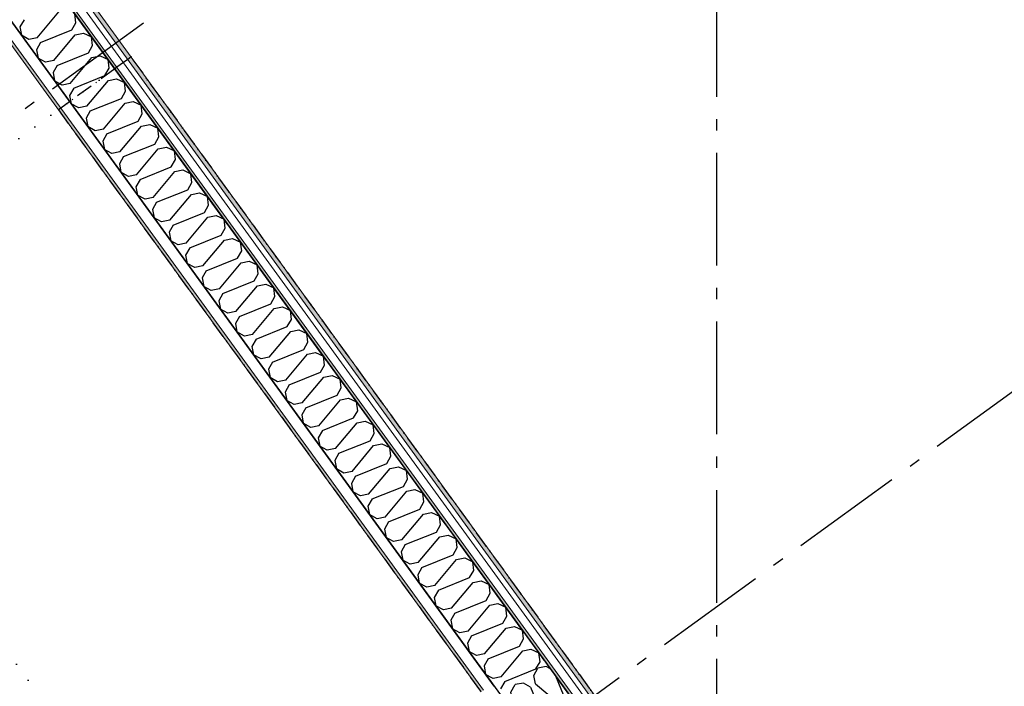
# Model space of a CAD drawing. Header units: millimetres. Extents: x -150 to 340869, y -1115 to 365939.
# Tile 189 of 193: x 332544 to 336925, y 340909 to 343873. Entities that reach past the tile are written whole.
import ezdxf
from ezdxf.enums import TextEntityAlignment as Align

# ---------------------------------------------------------------- set-up
doc = ezdxf.new("R2010")
doc.units = ezdxf.units.MM
doc.header["$LTSCALE"] = 0.5
doc.header["$MEASUREMENT"] = 0
for name, pattern in [('Akselinje', [1500, 1000, -200, 100, -200]), ('Over snittplan', [260, 150, -50, 10, -50]), ('PLINE', [0]), ('Tett prikk', [176.388884, 0, -176.388884])]:
    doc.linetypes.add(name, pattern=pattern)
for name, color, linetype in [('232- Ikke-bærende yttervegger (Skravur)(Nye konstruksjoner)', 7, 'Continuous'), ('232- Ikke-bærende yttervegger(Nye konstruksjoner)', 7, 'Continuous'), ('255- Gulvoverflate(Nye konstruksjoner)', 7, 'Continuous'), ('26-- Yttertak(Nye konstruksjoner)', 7, 'Continuous'), ('82-- Modullinjer(Nye konstruksjoner)', 7, 'Continuous'), ('842-M___1_50 Målsetting bygning(Nye konstruksjoner)', 7, 'Continuous')]:
    doc.layers.add(name, color=color, linetype=linetype)
doc.layers.add('235- Utvendig kledning og overflate(Nye konstruksjoner)', color=7, linetype='Continuous', lineweight=0)
doc.layers.add('236- Innvendig kledning og overflate(Nye konstruksjoner)', color=7, linetype='Continuous', lineweight=0)
doc.styles.add('GENERATED_STYLE_2', font='arial.ttf')
doc.styles.add('GENERATED_STYLE_4', font='arial.ttf')
doc.dimstyles.new('GENERATED_STYLE__3', dxfattribs={"dimtxt": 100, "dimasz": 95, "dimexe": 0.18, "dimexo": 0.0625, "dimgap": 0, "dimtad": 1, "dimdec": 0, "dimzin": 0, "dimdsep": 46, "dimtxsty": 'GENERATED_STYLE_2', "dimblk": 'ARROWHEAD_6', "dimblk1": 'ARROWHEAD_6', "dimblk2": 'ARROWHEAD_6', "dimcen": 0.09, "dimse1": 1, "dimse2": 1, "dimclrd": 256, "dimclre": 256, "dimclrt": 256, "dimadec": 1, "dimazin": 0, "dimtfac": 1, "dimtdec": 4, "dimtmove": 0, "dimatfit": 3, "dimfxl": 1, "dimtolj": 1, "dimtzin": 0, "dimarcsym": 0})
pattern_1 = [(0, (0, 0), (0, 43.30127), [0, -25]), (0, (12.5, 21.65), (0, 43.30127), [0, -25])]

# ---------------------------------------------------------------- blocks, each defined once
blk = doc.blocks.new('*X53')
at = {"layer": '232- Ikke-bærende yttervegger (Skravur)(Nye konstruksjoner)', "linetype": 'PLINE'}
for p, q in [((334831.4, 340956.7), (334849.5, 340989.9)), ((334886.8, 340997), (334849.5, 340989.9)), ((334906.3, 340985.9), (334886.8, 340997)), ((334838.7, 340920.5), (334831.4, 340956.7)), ((334928.2, 340955.8), (334975, 340839.7)), ((334729.9, 340882.9), (334748, 340916.2)), ((334785.3, 340923.2), (334748, 340916.2)), ((334817.4, 340905), (334785.3, 340923.2)), ((334817.4, 340905), (334841.7, 340844.8)), ((334838.7, 340920.5), (334949.5, 340827.7)), ((334734.2, 340861.8), (334729.9, 340882.9)), ((334975, 340839.7), (335007.1, 340821.5)), ((335007.1, 340821.5), (335024.2, 340823.6))]:
    blk.add_line(p, q, dxfattribs=at)
blk = doc.blocks.new('*X65')
at = {"layer": '232- Ikke-bærende yttervegger (Skravur)(Nye konstruksjoner)', "linetype": 'PLINE'}
for p, q in [((332563.6, 343873.1), (332545.4, 343841)), ((332621.9, 343793), (332718.2, 343907.9)), ((332794.6, 343859.8), (332789.9, 343898.8)), ((332545.4, 343841), (332552.4, 343803.8)), ((332637.3, 343771.6), (332776.4, 343827.7)), ((332776.4, 343827.7), (332794.6, 343859.8)), ((332585.7, 343785.6), (332552.4, 343803.8)), ((332621.9, 343793), (332585.7, 343785.6)), ((332695.6, 343691.5), (332791.9, 343806.4)), ((332791.9, 343806.4), (332828.1, 343813.8)), ((332828.1, 343813.8), (332863.7, 343797.3)), ((332868.3, 343758.4), (332863.7, 343797.3)), ((332637.3, 343771.6), (332619.2, 343739.5)), ((332619.2, 343739.5), (332626.2, 343702.3)), ((332850.2, 343726.2), (332868.3, 343758.4)), ((332659.4, 343684.1), (332626.2, 343702.3)), ((332695.6, 343691.5), (332659.4, 343684.1)), ((332711.1, 343670.2), (332850.2, 343726.2)), ((332769.3, 343590), (332865.6, 343704.9)), ((332865.6, 343704.9), (332901.8, 343712.3)), ((332901.8, 343712.3), (332937.4, 343695.8)), ((332942.1, 343656.9), (332937.4, 343695.8)), ((332711.1, 343670.2), (332692.9, 343638)), ((332923.9, 343624.7), (332942.1, 343656.9)), ((332692.9, 343638), (332699.9, 343600.8)), ((332784.8, 343568.7), (332923.9, 343624.7)), ((332939.4, 343603.4), (332975.6, 343610.8)), ((332975.6, 343610.8), (333011.2, 343594.3)), ((332733.2, 343582.6), (332699.9, 343600.8)), ((332769.3, 343590), (332733.2, 343582.6)), ((332784.8, 343568.7), (332766.6, 343536.5)), ((332843.1, 343488.5), (332939.4, 343603.4)), ((333015.8, 343555.4), (333011.2, 343594.3)), ((332766.6, 343536.5), (332773.7, 343499.3)), ((332858.6, 343467.2), (332997.6, 343523.3)), ((332997.6, 343523.3), (333015.8, 343555.4)), ((332806.9, 343481.1), (332773.7, 343499.3)), ((332843.1, 343488.5), (332806.9, 343481.1)), ((332916.8, 343387), (333013.1, 343501.9)), ((333013.1, 343501.9), (333049.3, 343509.3)), ((333049.3, 343509.3), (333084.9, 343492.8)), ((333089.6, 343453.9), (333084.9, 343492.8)), ((332858.6, 343467.2), (332840.4, 343435.1)), ((332840.4, 343435.1), (332847.4, 343397.8)), ((333071.4, 343421.8), (333089.6, 343453.9)), ((332880.6, 343379.6), (332847.4, 343397.8)), ((332916.8, 343387), (332880.6, 343379.6)), ((332932.3, 343365.7), (333071.4, 343421.8)), ((332990.5, 343285.5), (333086.9, 343400.4)), ((333086.9, 343400.4), (333123, 343407.8)), ((333123, 343407.8), (333158.6, 343391.3)), ((333163.3, 343352.4), (333158.6, 343391.3)), ((332932.3, 343365.7), (332914.1, 343333.6)), ((333145.1, 343320.3), (333163.3, 343352.4)), ((332914.1, 343333.6), (332921.1, 343296.3)), ((333006, 343264.2), (333145.1, 343320.3)), ((333064.3, 343184), (333160.6, 343298.9)), ((333160.6, 343298.9), (333196.8, 343306.3)), ((333196.8, 343306.3), (333232.4, 343289.8)), ((332954.4, 343278.1), (332921.1, 343296.3)), ((332990.5, 343285.5), (332954.4, 343278.1)), ((333006, 343264.2), (332987.8, 343232.1)), ((333237, 343250.9), (333232.4, 343289.8)), ((332987.8, 343232.1), (332994.9, 343194.8)), ((333079.8, 343162.7), (333218.9, 343218.8)), ((333218.9, 343218.8), (333237, 343250.9)), ((333028.1, 343176.6), (332994.9, 343194.8)), ((333064.3, 343184), (333028.1, 343176.6)), ((333138, 343082.5), (333234.3, 343197.4)), ((333234.3, 343197.4), (333270.5, 343204.8)), ((333270.5, 343204.8), (333306.1, 343188.3)), ((333310.8, 343149.4), (333306.1, 343188.3)), ((333079.8, 343162.7), (333061.6, 343130.6)), ((333061.6, 343130.6), (333068.6, 343093.3)), ((333292.6, 343117.3), (333310.8, 343149.4)), ((333101.9, 343075.1), (333068.6, 343093.3)), ((333138, 343082.5), (333101.9, 343075.1)), ((333153.5, 343061.2), (333292.6, 343117.3)), ((333211.8, 342981), (333308.1, 343096)), ((333308.1, 343096), (333344.2, 343103.3)), ((333344.2, 343103.3), (333379.9, 343086.9)), ((333384.5, 343047.9), (333379.9, 343086.9)), ((333153.5, 343061.2), (333135.3, 343029.1)), ((333366.3, 343015.8), (333384.5, 343047.9)), ((333135.3, 343029.1), (333142.3, 342991.8)), ((333175.6, 342973.6), (333142.3, 342991.8)), ((333227.3, 342959.7), (333366.3, 343015.8)), ((333285.5, 342879.5), (333381.8, 342994.5)), ((333381.8, 342994.5), (333418, 343001.8)), ((333418, 343001.8), (333453.6, 342985.4)), ((333211.8, 342981), (333175.6, 342973.6)), ((333227.3, 342959.7), (333209.1, 342927.6)), ((333458.3, 342946.4), (333453.6, 342985.4)), ((333209.1, 342927.6), (333216.1, 342890.3)), ((333301, 342858.2), (333440.1, 342914.3)), ((333440.1, 342914.3), (333458.3, 342946.4)), ((333249.3, 342872.1), (333216.1, 342890.3)), ((333285.5, 342879.5), (333249.3, 342872.1)), ((333359.2, 342778), (333455.6, 342893)), ((333455.6, 342893), (333491.7, 342900.3)), ((333491.7, 342900.3), (333527.3, 342883.9)), ((333532, 342844.9), (333527.3, 342883.9)), ((333301, 342858.2), (333282.8, 342826.1)), ((333282.8, 342826.1), (333289.8, 342788.8)), ((333513.8, 342812.8), (333532, 342844.9)), ((333323.1, 342770.7), (333289.8, 342788.8)), ((333359.2, 342778), (333323.1, 342770.7)), ((333374.7, 342756.7), (333513.8, 342812.8)), ((333433, 342676.5), (333529.3, 342791.5)), ((333529.3, 342791.5), (333565.5, 342798.9)), ((333565.5, 342798.9), (333601.1, 342782.4)), ((333605.7, 342743.4), (333601.1, 342782.4)), ((333374.7, 342756.7), (333356.5, 342724.6)), ((333587.5, 342711.3), (333605.7, 342743.4)), ((333356.5, 342724.6), (333363.6, 342687.3)), ((333396.8, 342669.2), (333363.6, 342687.3)), ((333448.5, 342655.2), (333587.5, 342711.3)), ((333506.7, 342575), (333603, 342690)), ((333603, 342690), (333639.2, 342697.4)), ((333639.2, 342697.4), (333674.8, 342680.9)), ((333433, 342676.5), (333396.8, 342669.2)), ((333448.5, 342655.2), (333430.3, 342623.1)), ((333661.3, 342609.8), (333679.5, 342641.9)), ((333679.5, 342641.9), (333674.8, 342680.9)), ((333430.3, 342623.1), (333437.3, 342585.9)), ((333522.2, 342553.7), (333661.3, 342609.8)), ((333470.6, 342567.7), (333437.3, 342585.9)), ((333506.7, 342575), (333470.6, 342567.7)), ((333522.2, 342553.7), (333504, 342521.6)), ((333580.5, 342473.6), (333676.8, 342588.5)), ((333676.8, 342588.5), (333712.9, 342595.9)), ((333712.9, 342595.9), (333748.6, 342579.4)), ((333753.2, 342540.4), (333748.6, 342579.4)), ((333504, 342521.6), (333511, 342484.4)), ((333735, 342508.3), (333753.2, 342540.4)), ((333544.3, 342466.2), (333511, 342484.4)), ((333580.5, 342473.6), (333544.3, 342466.2)), ((333596, 342452.2), (333735, 342508.3)), ((333654.2, 342372.1), (333750.5, 342487)), ((333750.5, 342487), (333786.7, 342494.4)), ((333786.7, 342494.4), (333822.3, 342477.9)), ((333827, 342438.9), (333822.3, 342477.9)), ((333596, 342452.2), (333577.8, 342420.1)), ((333808.8, 342406.8), (333827, 342438.9)), ((333577.8, 342420.1), (333584.8, 342382.9)), ((333618, 342364.7), (333584.8, 342382.9)), ((333669.7, 342350.7), (333808.8, 342406.8)), ((333727.9, 342270.6), (333824.3, 342385.5)), ((333824.3, 342385.5), (333860.4, 342392.9)), ((333860.4, 342392.9), (333896, 342376.4)), ((333654.2, 342372.1), (333618, 342364.7)), ((333669.7, 342350.7), (333651.5, 342318.6)), ((333882.5, 342305.3), (333900.7, 342337.4)), ((333900.7, 342337.4), (333896, 342376.4)), ((333651.5, 342318.6), (333658.5, 342281.4)), ((333743.4, 342249.2), (333882.5, 342305.3)), ((333898, 342284), (333934.2, 342291.4)), ((333934.2, 342291.4), (333969.8, 342274.9)), ((333691.8, 342263.2), (333658.5, 342281.4)), ((333727.9, 342270.6), (333691.8, 342263.2)), ((333743.4, 342249.2), (333725.2, 342217.1)), ((333801.7, 342169.1), (333898, 342284)), ((333974.4, 342235.9), (333969.8, 342274.9)), ((333725.2, 342217.1), (333732.3, 342179.9)), ((333817.2, 342147.7), (333956.2, 342203.8)), ((333956.2, 342203.8), (333974.4, 342235.9)), ((333765.5, 342161.7), (333732.3, 342179.9)), ((333801.7, 342169.1), (333765.5, 342161.7)), ((333875.4, 342067.6), (333971.7, 342182.5)), ((333971.7, 342182.5), (334007.9, 342189.9)), ((334007.9, 342189.9), (334043.5, 342173.4)), ((334048.2, 342134.5), (334043.5, 342173.4)), ((333817.2, 342147.7), (333799, 342115.6)), ((333799, 342115.6), (333806, 342078.4)), ((334030, 342102.3), (334048.2, 342134.5)), ((333839.3, 342060.2), (333806, 342078.4)), ((333890.9, 342046.3), (334030, 342102.3)), ((333949.2, 341966.1), (334045.5, 342081)), ((334045.5, 342081), (334081.6, 342088.4)), ((334081.6, 342088.4), (334117.2, 342071.9)), ((334121.9, 342033), (334117.2, 342071.9)), ((333875.4, 342067.6), (333839.3, 342060.2)), ((333890.9, 342046.3), (333872.7, 342014.1)), ((334103.7, 342000.8), (334121.9, 342033)), ((333872.7, 342014.1), (333879.7, 341976.9)), ((333964.7, 341944.8), (334103.7, 342000.8)), ((334119.2, 341979.5), (334155.4, 341986.9)), ((334155.4, 341986.9), (334191, 341970.4)), ((333913, 341958.7), (333879.7, 341976.9)), ((333949.2, 341966.1), (333913, 341958.7)), ((333964.7, 341944.8), (333946.5, 341912.6)), ((334022.9, 341864.6), (334119.2, 341979.5)), ((334195.7, 341931.5), (334191, 341970.4)), ((333946.5, 341912.6), (333953.5, 341875.4)), ((334038.4, 341843.3), (334177.5, 341899.4)), ((334177.5, 341899.4), (334195.7, 341931.5)), ((333986.7, 341857.2), (333953.5, 341875.4)), ((334022.9, 341864.6), (333986.7, 341857.2)), ((334096.6, 341763.1), (334193, 341878)), ((334193, 341878), (334229.1, 341885.4)), ((334229.1, 341885.4), (334264.7, 341868.9)), ((334269.4, 341830), (334264.7, 341868.9)), ((334038.4, 341843.3), (334020.2, 341811.2)), ((334020.2, 341811.2), (334027.2, 341773.9)), ((334251.2, 341797.9), (334269.4, 341830)), ((334060.5, 341755.7), (334027.2, 341773.9)), ((334112.1, 341741.8), (334251.2, 341797.9)), ((334170.4, 341661.6), (334266.7, 341776.5)), ((334266.7, 341776.5), (334302.9, 341783.9)), ((334302.9, 341783.9), (334338.5, 341767.4)), ((334343.1, 341728.5), (334338.5, 341767.4)), ((334096.6, 341763.1), (334060.5, 341755.7)), ((334112.1, 341741.8), (334093.9, 341709.7)), ((334324.9, 341696.4), (334343.1, 341728.5)), ((334093.9, 341709.7), (334101, 341672.4)), ((334185.9, 341640.3), (334324.9, 341696.4)), ((334340.4, 341675), (334376.6, 341682.4)), ((334376.6, 341682.4), (334412.2, 341665.9)), ((334134.2, 341654.2), (334101, 341672.4)), ((334170.4, 341661.6), (334134.2, 341654.2)), ((334185.9, 341640.3), (334167.7, 341608.2)), ((334244.1, 341560.1), (334340.4, 341675)), ((334416.9, 341627), (334412.2, 341665.9)), ((334167.7, 341608.2), (334174.7, 341570.9)), ((334259.6, 341538.8), (334398.7, 341594.9)), ((334398.7, 341594.9), (334416.9, 341627)), ((334208, 341552.7), (334174.7, 341570.9)), ((334244.1, 341560.1), (334208, 341552.7)), ((334317.9, 341458.6), (334414.2, 341573.5)), ((334414.2, 341573.5), (334450.3, 341580.9)), ((334450.3, 341580.9), (334485.9, 341564.4)), ((334490.6, 341525.5), (334485.9, 341564.4)), ((334259.6, 341538.8), (334241.4, 341506.7)), ((334241.4, 341506.7), (334248.4, 341469.4)), ((334472.4, 341493.4), (334490.6, 341525.5)), ((334281.7, 341451.2), (334248.4, 341469.4)), ((334317.9, 341458.6), (334281.7, 341451.2)), ((334333.4, 341437.3), (334472.4, 341493.4)), ((334391.6, 341357.1), (334487.9, 341472.1)), ((334487.9, 341472.1), (334524.1, 341479.4)), ((334524.1, 341479.4), (334559.7, 341463)), ((334564.4, 341424), (334559.7, 341463)), ((334333.4, 341437.3), (334315.2, 341405.2)), ((334546.2, 341391.9), (334564.4, 341424)), ((334315.2, 341405.2), (334322.2, 341367.9)), ((334407.1, 341335.8), (334546.2, 341391.9)), ((334465.3, 341255.6), (334561.7, 341370.6)), ((334561.7, 341370.6), (334597.8, 341377.9)), ((334597.8, 341377.9), (334633.4, 341361.5)), ((334355.4, 341349.7), (334322.2, 341367.9)), ((334391.6, 341357.1), (334355.4, 341349.7)), ((334407.1, 341335.8), (334388.9, 341303.7)), ((334638.1, 341322.5), (334633.4, 341361.5)), ((334388.9, 341303.7), (334395.9, 341266.4)), ((334480.8, 341234.3), (334619.9, 341290.4)), ((334619.9, 341290.4), (334638.1, 341322.5)), ((334429.2, 341248.2), (334395.9, 341266.4)), ((334465.3, 341255.6), (334429.2, 341248.2)), ((334539.1, 341154.1), (334635.4, 341269.1)), ((334635.4, 341269.1), (334671.6, 341276.4)), ((334671.6, 341276.4), (334707.2, 341260)), ((334711.8, 341221), (334707.2, 341260)), ((334480.8, 341234.3), (334462.6, 341202.2)), ((334462.6, 341202.2), (334469.7, 341164.9)), ((334693.6, 341188.9), (334711.8, 341221)), ((334502.9, 341146.8), (334469.7, 341164.9)), ((334539.1, 341154.1), (334502.9, 341146.8)), ((334554.6, 341132.8), (334693.6, 341188.9)), ((334612.8, 341052.6), (334709.1, 341167.6)), ((334709.1, 341167.6), (334745.3, 341174.9)), ((334745.3, 341174.9), (334780.9, 341158.5)), ((334785.6, 341119.5), (334780.9, 341158.5)), ((334554.6, 341132.8), (334536.4, 341100.7)), ((334767.4, 341087.4), (334785.6, 341119.5)), ((334536.4, 341100.7), (334543.4, 341063.4)), ((334576.7, 341045.3), (334543.4, 341063.4)), ((334628.3, 341031.3), (334767.4, 341087.4)), ((334686.6, 340951.1), (334782.9, 341066.1)), ((334782.9, 341066.1), (334819, 341073.5)), ((334819, 341073.5), (334854.6, 341057)), ((334612.8, 341052.6), (334576.7, 341045.3)), ((334628.3, 341031.3), (334610.1, 340999.2)), ((334859.3, 341018), (334854.6, 341057)), ((334610.1, 340999.2), (334617.1, 340962)), ((334702.1, 340929.8), (334841.1, 340985.9)), ((334841.1, 340985.9), (334859.3, 341018)), ((334650.4, 340943.8), (334617.1, 340962)), ((334686.6, 340951.1), (334650.4, 340943.8)), ((334702.1, 340929.8), (334683.9, 340897.7))]:
    blk.add_line(p, q, dxfattribs=at)
blk = doc.blocks.new('Standard grid marker[17]', base_point=(340226.8, 344590.2))
at = {"layer": '82-- Modullinjer(Nye konstruksjoner)', "linetype": 'Akselinje'}
blk.add_line((340065, 344472.7), (321745.9, 331163), dxfattribs=at)
at = {"layer": '82-- Modullinjer(Nye konstruksjoner)', "style": 'GENERATED_STYLE_4'}
for tag, p in [('AC_MarkerText_1_0', (340327.9, 344717.4)), ('AC_MarkerText_1_1', (321483, 331025.7))]:
    blk.add_attdef(tag, text='', height=100, rotation=360, dxfattribs=at).set_placement(p, align=Align.TOP_CENTER)
blk = doc.blocks.new('Standard grid marker[21]', base_point=(338110.8, 347502.7))
at = {"layer": '82-- Modullinjer(Nye konstruksjoner)', "linetype": 'Akselinje'}
blk.add_line((337949, 347385.1), (319629.9, 334075.5), dxfattribs=at)
at = {"layer": '82-- Modullinjer(Nye konstruksjoner)', "style": 'GENERATED_STYLE_4'}
for tag, p in [('AC_MarkerText_1_0', (338211.9, 347629.8)), ('AC_MarkerText_1_1', (319366.9, 333938.2))]:
    blk.add_attdef(tag, text='', height=100, rotation=360, dxfattribs=at).set_placement(p, align=Align.TOP_CENTER)
blk = doc.blocks.new('Standard grid marker[25]', base_point=(336671.1, 338556.8))
at = {"layer": '82-- Modullinjer(Nye konstruksjoner)', "linetype": 'Akselinje'}
blk.add_line((336553.6, 338718.6), (329039.2, 349061.2), dxfattribs=at)
at = {"layer": '82-- Modullinjer(Nye konstruksjoner)', "style": 'GENERATED_STYLE_4'}
blk.add_attdef('AC_MarkerText_1', text='', height=100, rotation=360, dxfattribs=at).set_placement((336744.6, 338508.8), align=Align.TOP_CENTER)
blk = doc.blocks.new('Standard grid marker[34]', base_point=(335645.3, 339580.5))
at = {"layer": '82-- Modullinjer(Nye konstruksjoner)', "linetype": 'Akselinje'}
blk.add_line((335645.3, 339780.5), (335645.3, 363467.1), dxfattribs=at)
blk = doc.blocks.new('*D135')
at = {"layer": '842-M___1_50 Målsetting bygning(Nye konstruksjoner)', "linetype": 'PLINE'}
for p, q in [((330181.9, 357983.9), (330333.6, 358094.1)), ((330213.7, 358099.7), (330257.7, 358039)), ((330327.6, 358028), (330187.9, 358050.1)), ((330257.7, 358039), (340150.2, 344423.3)), ((340074.3, 344368.2), (340226, 344478.4)), ((340080.3, 344434.3), (340220, 344412.2)), ((340150.2, 344423.3), (340194.3, 344362.6))]:
    blk.add_line(p, q, dxfattribs=at)
at = {"layer": '842-M___1_50 Målsetting bygning(Nye konstruksjoner)', "insert": (335096.9, 351412.6), "char_height": 100, "attachment_point": 7, "rotation": 306, "style": 'GENERATED_STYLE_2'}
blk.add_mtext('\\A1;{\\pql;\\fArial|b0|i0|c0|p0;\\W1.000000;16\xa0830}', dxfattribs=at)
blk = doc.blocks.new('ARROWHEAD_6')
at = {"linetype": 'Continuous'}
for p, q in [((-0.5, -0.5), (0.5, 0.5)), ((0, 0), (-1, 0))]:
    blk.add_line(p, q, dxfattribs=at)
blk = doc.blocks.new('*D140')
at = {"layer": '842-M___1_50 Målsetting bygning(Nye konstruksjoner)', "linetype": 'PLINE'}
for p, q in [((336762.4, 338584.4), (336652.1, 338736)), ((336696.2, 338590.4), (336718.3, 338730)), ((336707.2, 338660.2), (336767.9, 338704.3)), ((327727.2, 332135.8), (336707.2, 338660.2)), ((327782.3, 332060), (327672.1, 332211.6)), ((327738.2, 332205.6), (327716.1, 332066)), ((327666.5, 332091.7), (327727.2, 332135.8))]:
    blk.add_line(p, q, dxfattribs=at)
at = {"layer": '842-M___1_50 Målsetting bygning(Nye konstruksjoner)', "insert": (332039.9, 335293.9), "char_height": 100, "attachment_point": 7, "rotation": 36, "style": 'GENERATED_STYLE_2'}
blk.add_mtext('\\A1;{\\pql;\\fArial|b0|i0|c0|p0;\\W1.000000;11\xa0100}', dxfattribs=at)

msp = doc.modelspace()

# ---------------------------------------------------------------- hatches: boundary and pattern name
at = {"layer": '232- Ikke-bærende yttervegger (Skravur)(Nye konstruksjoner)', "linetype": 'Continuous'}
h = msp.add_hatch(dxfattribs=at)
h.set_pattern_fill('Skrålinjer_2', color=256, style=0, pattern_type=2)
h.set_pattern_definition([(171, (0, 0), (12.514757, 79.015067), [80, 0])])
h.paths.add_polyline_path([(325227.2, 354428.8), (335129.7, 340799.2), (335145.1, 340810.4), (325250.7, 354428.8)])
h = msp.add_hatch(dxfattribs=at)
h.set_pattern_fill('Prikker_tett', color=256, style=0, pattern_type=2)
h.set_pattern_definition(pattern_1)
h.paths.add_polyline_path([(325191, 354357.8), (335030.5, 340814.9), (335040.2, 340821.9), (325205.8, 354357.8)])
msp.add_hatch(color=256, dxfattribs=at).paths.add_polyline_path([(325064.1, 354108.8), (334682.7, 340870), (334683.5, 340870.6), (325065.4, 354108.8)])
h = msp.add_hatch(dxfattribs=at)
h.set_pattern_fill('Prikker_tett', color=256, style=0, pattern_type=2)
h.set_pattern_definition(pattern_1)
h.paths.add_polyline_path([(325033.1, 354047.8), (334597.5, 340883.5), (334608, 340891.1), (325049.1, 354047.8)])

# ---------------------------------------------------------------- linework, layer by layer
at = {"layer": '232- Ikke-bærende yttervegger(Nye konstruksjoner)', "linetype": 'PLINE'}
for p, q in [((325065.4, 354108.8), (334683.5, 340870.6)), ((334884.8, 341015.5), (325371.2, 354109.8)), ((325099, 354060.8), (334654.5, 340908.8)), ((335030.5, 340814.9), (334884.8, 341015.5)), ((335030.5, 340814.9), (334884.8, 341015.5))]:
    msp.add_line(p, q, dxfattribs=at)
at = {"layer": '232- Ikke-bærende yttervegger(Nye konstruksjoner)', "linetype": 'Over snittplan', "flags": 128}
for points in [[(333024.8, 343696.3), (333006.2, 343682.8)], [(333040.2, 343707.4), (333024.8, 343696.3)], [(335156.2, 340795), (333040.2, 343707.4)], [(332967.4, 343654.5), (332766.8, 343508.8)], [(332977.1, 343661.6), (332967.4, 343654.5)], [(333006.2, 343682.8), (332977.1, 343661.6)], [(332727.1, 343480), (332716.6, 343472.3)], [(332716.6, 343472.3), (334597.5, 340883.5)], [(332766, 343508.2), (332727.1, 343480)], [(332766.8, 343508.8), (332766, 343508.2)]]:
    msp.add_lwpolyline(points, dxfattribs=at)
at = {"layer": '235- Utvendig kledning og overflate(Nye konstruksjoner)', "linetype": 'PLINE'}
for p, q in [((335116.2, 340817.8), (325243.9, 354405.8)), ((335040.2, 340821.9), (325205.8, 354357.8)), ((335076.4, 340833.4), (325241.6, 354369.8))]:
    msp.add_line(p, q, dxfattribs=at)
at = {"layer": '235- Utvendig kledning og overflate(Nye konstruksjoner)', "linetype": 'PLINE', "flags": 128}
msp.add_lwpolyline([(335145.1, 340810.4), (325250.7, 354428.8)], dxfattribs=at)
at = {"layer": '236- Innvendig kledning og overflate(Nye konstruksjoner)', "linetype": 'PLINE'}
msp.add_line((325049.1, 354047.8), (334608, 340891.1), dxfattribs=at)
at = {"layer": '236- Innvendig kledning og overflate(Nye konstruksjoner)', "linetype": 'PLINE', "flags": 128}
msp.add_lwpolyline([(325033.1, 354047.8), (334597.5, 340883.5)], dxfattribs=at)
at = {"layer": '255- Gulvoverflate(Nye konstruksjoner)', "linetype": 'PLINE', "flags": 128}
msp.add_lwpolyline([(308450.9, 354357.8), (312050.9, 354357.8), (325191, 354357.8), (332914.5, 343727.4), (335030.5, 340814.9), (326196.1, 334396.3), (323365.9, 338291.7), (321018.9, 341522.1), (319627, 343437.8), (314670.9, 343437.8), (308450.9, 343437.8), (308450.9, 349447.8), (312260.9, 349447.8), (312260.9, 352047.8), (308450.9, 352047.8)], close=True, dxfattribs=at)
msp.add_lwpolyline([(308450.9, 354357.8), (312050.9, 354357.8), (325191, 354357.8), (332914.5, 343727.4), (335030.5, 340814.9), (326196.1, 334396.3), (323365.9, 338291.7), (321018.9, 341522.1), (319627, 343437.8), (314670.9, 343437.8), (308450.9, 343437.8), (308450.9, 349447.8), (312260.9, 349447.8), (312260.9, 352047.8), (308450.9, 352047.8)], close=True, dxfattribs=at)
at = {"layer": '26-- Yttertak(Nye konstruksjoner)', "linetype": 'Tett prikk', "flags": 128}
msp.add_lwpolyline([(333040.2, 343707.4), (331422.2, 342531.9), (333527, 339634.8), (335145.1, 340810.4)], close=True, dxfattribs=at)

# ---------------------------------------------------------------- block references
at = {"layer": '232- Ikke-bærende yttervegger(Nye konstruksjoner)'}
for name in ['*X65', '*X53']:
    msp.add_blockref(name, (0, 0), dxfattribs=at)
at = {"layer": '82-- Modullinjer(Nye konstruksjoner)', "linetype": 'PLINE'}
for name, p in [('Standard grid marker[34]', (335645.3, 339580.5)), ('Standard grid marker[25]', (336671.1, 338556.8)), ('Standard grid marker[21]', (338110.8, 347502.7)), ('Standard grid marker[17]', (340226.8, 344590.2))]:
    msp.add_blockref(name, p, dxfattribs=at)

# ---------------------------------------------------------------- dimensions: what is measured, and where the dimension line sits
at = {"layer": '842-M___1_50 Målsetting bygning(Nye konstruksjoner)', "linetype": 'Continuous'}
for base, p1, p2, angle, picture, middle, turn in [((340150.2, 344423.3), (330449.4, 358178.3), (334541.8, 340348.5), 306, '*D135', (335260.5, 351272.4), 306), ((336707.2, 338660.2), (325788.8, 334803.8), (334768.9, 341328.2), 36, '*D140', (332180.1, 335457.5), 36)]:
    dim = msp.add_linear_dim(base=base, p1=p1, p2=p2, angle=angle, dimstyle='GENERATED_STYLE__3', dxfattribs=at)
    dim.commit()
    dim.dimension.update_dxf_attribs({"geometry": picture, "text_midpoint": middle, "dimtype": 160, "text_rotation": turn})

doc.saveas('drawing.dxf')
